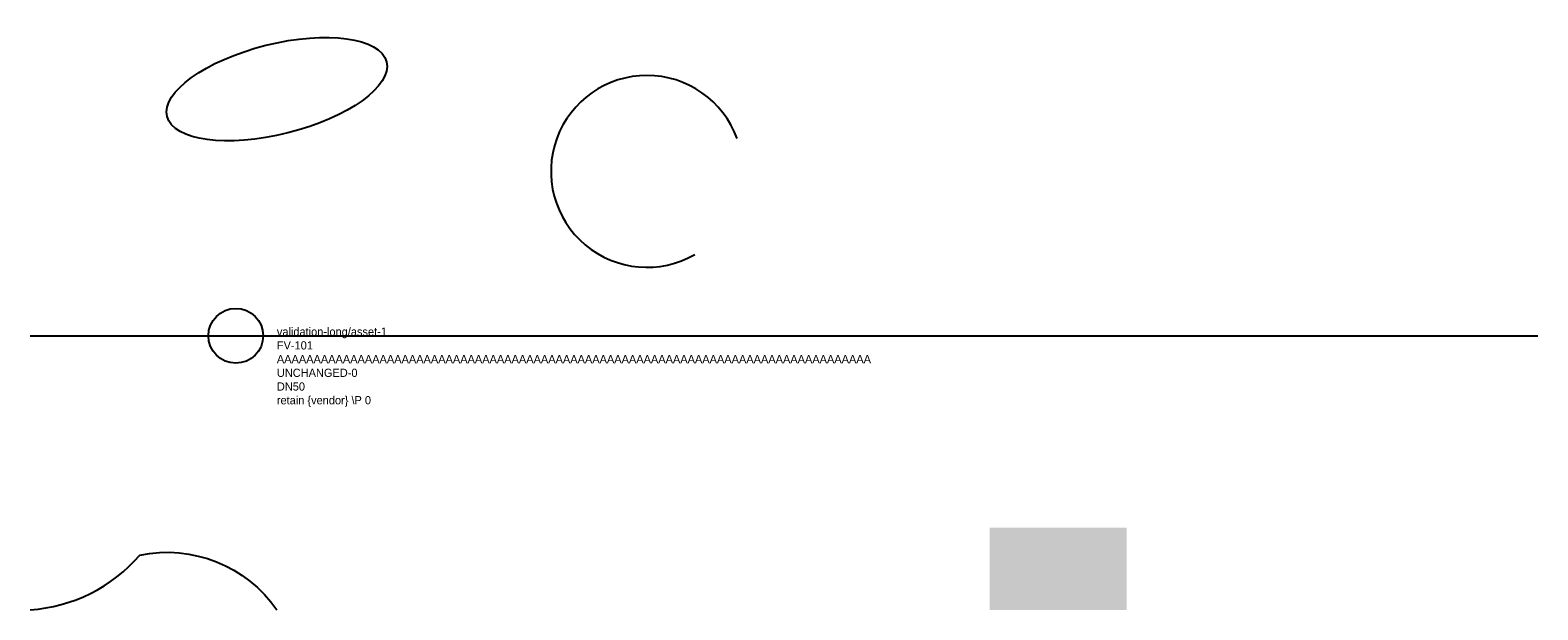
# Model space of a CAD drawing. Header units: metres. Extents: x 0 to 110, y 0 to 42.
import ezdxf

# ---------------------------------------------------------------- set-up
doc = ezdxf.new("R2010")
doc.units = ezdxf.units.M
doc.layers.add('LABEL', color=2, linetype='Continuous')
doc.layers.add('PIPE', color=3, linetype='Continuous')

# ---------------------------------------------------------------- blocks, each defined once
blk = doc.blocks.new('ASSET')
blk.add_line((-3, 0), (3, 0))
blk.add_circle((0, 0), 2)
at = {"layer": 'LABEL'}
for tag, p in [('ICT_ID', (3, 0)), ('TAG', (3, -1)), ('MODEL', (3, -2)), ('SERIAL', (3, -3)), ('VENDOR_PRIVATE', (3, -5)), ('SIZE', (3, -4))]:
    blk.add_attdef(tag, p, '', height=0.6, dxfattribs=at)

msp = doc.modelspace()

# ---------------------------------------------------------------- hatches: boundary and pattern name
msp.add_hatch(color=5).paths.add_polyline_path([(70, 0), (80, 0), (80, 6), (70, 6)])

# ---------------------------------------------------------------- linework, layer by layer
msp.add_lwpolyline([(0, 0, 0.2), (8, 4, -0.3), (18, 0)], format="xyb")
msp.add_arc((45, 32), 7, 20, 300)
msp.add_ellipse((18, 38), major_axis=(8, 2), ratio=0.4)
at = {"layer": 'PIPE'}
msp.add_line((0, 20), (110, 20), dxfattribs=at)

# ---------------------------------------------------------------- block references
msp.add_blockref('ASSET', (15, 20), dxfattribs=at).add_auto_attribs({'ICT_ID': 'validation-long/asset-1', 'TAG': 'FV-101', 'MODEL': 'AAAAAAAAAAAAAAAAAAAAAAAAAAAAAAAAAAAAAAAAAAAAAAAAAAAAAAAAAAAAAAAAAAAAAAAAAAAAAAAAA', 'SERIAL': 'UNCHANGED-0', 'SIZE': 'DN50', 'VENDOR_PRIVATE': 'retain {vendor} \\P 0'})

doc.saveas('drawing.dxf')
